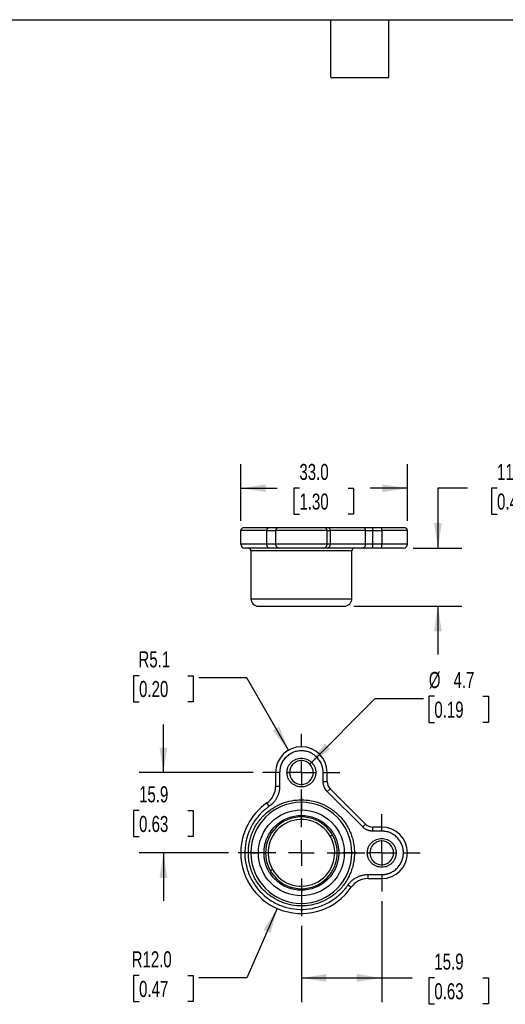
# Model space of a CAD drawing. Header units: millimetres. Extents: x 10 to 410, y 10 to 314.
# Tile 3 of 6: x 142 to 238, y 119 to 314. Entities that reach past the tile are written whole.
import ezdxf

# ---------------------------------------------------------------- set-up
doc = ezdxf.new("R2010")
doc.units = ezdxf.units.MM
doc.header["$LTSCALE"] = 1.5
doc.linetypes.add('CENTERX2', pattern=[20.32, 12.7, -2.54, 2.54, -2.54])
doc.layers.add('CENTER', color=40, linetype='CENTERX2')
doc.layers.add('DIMENSIONS', color=140, linetype='Continuous', lineweight=25)
doc.layers.add('TEXT', color=140, linetype='Continuous', lineweight=25)
doc.styles.add('SLDTEXTSTYLE0', font='TXT', dxfattribs={"width": 0.7})
doc.dimstyles.new('SLDDIMSTYLE1', dxfattribs={"dimtxt": 3.237012, "dimasz": 4.953, "dimexe": 0, "dimexo": 0.0625, "dimgap": 0.809253, "dimtad": 0, "dimtih": 1, "dimtoh": 1, "dimrnd": 1e-09, "dimzin": 12, "dimdsep": 46, "dimtxsty": 'SLDTEXTSTYLE0', "dimsah": 1, "dimcen": 0.09, "dimadec": 0, "dimazin": 3, "dimtfac": 1, "dimtmove": 0, "dimatfit": 0, "dimfxl": 0, "dimfrac": 2, "dimtolj": 1, "dimtzin": 12, "dimarcsym": 0})
doc.dimstyles.new('SLDDIMSTYLE2', dxfattribs={"dimtxt": 3.237012, "dimasz": 4.953, "dimexe": 0, "dimexo": 0.0625, "dimgap": 0.809253, "dimtad": 0, "dimtih": 1, "dimtoh": 1, "dimrnd": 1e-09, "dimzin": 12, "dimdsep": 46, "dimtxsty": 'SLDTEXTSTYLE0', "dimsah": 1, "dimcen": 0.09, "dimadec": 0, "dimazin": 3, "dimtfac": 1, "dimtofl": 0, "dimtmove": 0, "dimatfit": 3, "dimfxl": 0, "dimfrac": 2, "dimtolj": 1, "dimtzin": 12, "dimarcsym": 0})
doc.dimstyles.new('SLDDIMSTYLE3', dxfattribs={"dimtxt": 3.237012, "dimasz": 4.953, "dimexe": 0, "dimexo": 0.0625, "dimgap": 0.809253, "dimtad": 0, "dimtih": 1, "dimtoh": 1, "dimrnd": 1e-09, "dimzin": 4, "dimdsep": 46, "dimtxsty": 'SLDTEXTSTYLE0', "dimsah": 1, "dimcen": 0.09, "dimadec": 0, "dimazin": 1, "dimtfac": 1, "dimtofl": 0, "dimtmove": 0, "dimatfit": 3, "dimfxl": 0, "dimfrac": 2, "dimtolj": 1, "dimtzin": 12, "dimarcsym": 0})
doc.dimstyles.new('SLDDIMSTYLE6', dxfattribs={"dimtxt": 3.237012, "dimasz": 4.953, "dimexe": 0, "dimexo": 0.0625, "dimgap": 0.809253, "dimtad": 0, "dimtih": 1, "dimtoh": 1, "dimrnd": 1e-09, "dimzin": 12, "dimdsep": 46, "dimtxsty": 'SLDTEXTSTYLE0', "dimsah": 1, "dimcen": 0, "dimadec": 0, "dimazin": 3, "dimtfac": 1, "dimtofl": 0, "dimtmove": 0, "dimatfit": 3, "dimfxl": 0, "dimfrac": 2, "dimtolj": 1, "dimtzin": 12, "dimarcsym": 0})
doc.dimstyles.new('SLDDIMSTYLE7', dxfattribs={"dimtxt": 3.237012, "dimasz": 4.953, "dimexe": 0, "dimexo": 0.0625, "dimgap": 0.809253, "dimtad": 0, "dimtih": 1, "dimtoh": 1, "dimrnd": 1e-09, "dimzin": 12, "dimdsep": 46, "dimtxsty": 'SLDTEXTSTYLE0', "dimsah": 1, "dimcen": 0, "dimadec": 0, "dimazin": 3, "dimtfac": 1, "dimtofl": 0, "dimtmove": 0, "dimatfit": 3, "dimfxl": 0, "dimfrac": 2, "dimtolj": 1, "dimtzin": 12, "dimarcsym": 0})
doc.dimstyles.new('SLDDIMSTYLE8', dxfattribs={"dimtxt": 3.237012, "dimasz": 4.953, "dimexe": 0, "dimexo": 0.0625, "dimgap": 0.809253, "dimtad": 0, "dimtih": 1, "dimtoh": 1, "dimrnd": 1e-09, "dimzin": 4, "dimdsep": 46, "dimtxsty": 'SLDTEXTSTYLE0', "dimsah": 1, "dimcen": 0, "dimadec": 0, "dimazin": 1, "dimtfac": 1, "dimtofl": 0, "dimtmove": 0, "dimatfit": 3, "dimfxl": 0, "dimfrac": 2, "dimtolj": 1, "dimtzin": 12, "dimarcsym": 0})

# ---------------------------------------------------------------- blocks, each defined once
blk = doc.blocks.new('_D_12')
at = {"layer": 'DIMENSIONS'}
for p, q in [((165.85, 184.47), (164.77, 184.47)), ((164.77, 184.47), (164.77, 179.32)), ((175.47, 184.47), (176.56, 184.47)), ((176.56, 184.47), (176.56, 179.32)), ((187.17, 184.01), (177.65, 184.01)), ((195.43, 169.71), (187.17, 184.01)), ((164.77, 179.32), (165.85, 179.32)), ((176.56, 179.32), (175.47, 179.32))]:
    blk.add_line(p, q, dxfattribs=at)
blk.add_solid([(195.43, 169.71), (193.61, 174.38), (192.29, 173.62)], dxfattribs=at)
at = {"layer": 'DIMENSIONS', "char_height": 3.175, "attachment_point": 1, "style": 'SLDTEXTSTYLE0'}
for s, insert in [('R5.1', (165.73, 189.29)), ('0.20', (165.85, 183.42))]:
    blk.add_mtext(s, dxfattribs=dict(at, insert=insert))
blk = doc.blocks.new('_D_13')
at = {"layer": 'DIMENSIONS'}
for p, q in [((199.64, 166.96), (212.61, 179.92)), ((212.61, 179.92), (222.13, 179.92)), ((224.3, 180.38), (223.22, 180.38)), ((223.22, 180.38), (223.22, 175.23)), ((233.92, 180.38), (235.01, 180.38)), ((235.01, 180.38), (235.01, 175.23)), ((223.22, 175.23), (224.3, 175.23)), ((235.01, 175.23), (233.92, 175.23))]:
    blk.add_line(p, q, dxfattribs=at)
blk.add_solid([(199.64, 166.96), (203.68, 169.92), (202.6, 171)], dxfattribs=at)
at = {"layer": 'DIMENSIONS', "char_height": 3.175, "attachment_point": 1, "style": 'SLDTEXTSTYLE0'}
for s, insert in [('%%c', (223.21, 185.2)), ('4.7', (228.09, 185.2)), ('0.19', (224.3, 179.33))]:
    blk.add_mtext(s, dxfattribs=dict(at, insert=insert))
blk = doc.blocks.new('_D_14')
at = {"layer": 'DIMENSIONS'}
for p, q in [((170.66, 165.3), (170.66, 174.82)), ((188.43, 165.3), (165.9, 165.3)), ((165.85, 157.76), (164.77, 157.76)), ((164.77, 157.76), (164.77, 152.61)), ((175.47, 157.76), (176.56, 157.76)), ((176.56, 157.76), (176.56, 152.61)), ((164.77, 152.61), (165.85, 152.61)), ((176.56, 152.61), (175.47, 152.61)), ((183.53, 149.4), (165.9, 149.4)), ((170.66, 149.4), (170.66, 139.87))]:
    blk.add_line(p, q, dxfattribs=at)
for points in [[(170.66, 165.3), (171.43, 170.25), (169.9, 170.25)], [(170.66, 149.4), (169.9, 144.44), (171.43, 144.44)]]:
    blk.add_solid(points, dxfattribs=at)
at = {"layer": 'DIMENSIONS', "char_height": 3.175, "attachment_point": 1, "style": 'SLDTEXTSTYLE0'}
for s, insert in [('15.9', (165.85, 162.57)), ('0.63', (165.85, 156.7))]:
    blk.add_mtext(s, dxfattribs=dict(at, insert=insert))
blk = doc.blocks.new('_D_15')
at = {"layer": 'DIMENSIONS'}
for p, q in [((193.18, 138.4), (187.17, 124.63)), ((165.85, 125.09), (164.77, 125.09)), ((164.77, 125.09), (164.77, 119.94)), ((175.47, 125.09), (176.56, 125.09)), ((176.56, 125.09), (176.56, 119.94)), ((187.17, 124.63), (177.65, 124.63)), ((164.77, 119.94), (165.85, 119.94)), ((176.56, 119.94), (175.47, 119.94))]:
    blk.add_line(p, q, dxfattribs=at)
blk.add_solid([(193.18, 138.4), (190.5, 134.16), (191.9, 133.55)], dxfattribs=at)
at = {"layer": 'DIMENSIONS', "char_height": 3.175, "attachment_point": 1, "style": 'SLDTEXTSTYLE0'}
for s, insert in [('R12.0', (164.38, 129.91)), ('0.47', (165.85, 124.04))]:
    blk.add_mtext(s, dxfattribs=dict(at, insert=insert))
blk = doc.blocks.new('_D_16')
at = {"layer": 'DIMENSIONS'}
for p, q in [((213.88, 139.85), (213.88, 119.87)), ((197.98, 134.95), (197.98, 119.87)), ((197.98, 124.63), (213.88, 124.63)), ((213.88, 124.63), (219.92, 124.63)), ((224.3, 124.63), (223.22, 124.63)), ((223.22, 124.63), (223.22, 119.49)), ((233.92, 124.63), (235.01, 124.63)), ((235.01, 124.63), (235.01, 119.49)), ((223.22, 119.49), (224.3, 119.49)), ((235.01, 119.49), (233.92, 119.49))]:
    blk.add_line(p, q, dxfattribs=at)
for points in [[(197.98, 124.63), (202.93, 123.87), (202.93, 125.4)], [(213.88, 124.63), (208.93, 125.4), (208.93, 123.87)]]:
    blk.add_solid(points, dxfattribs=at)
at = {"layer": 'DIMENSIONS', "char_height": 3.175, "attachment_point": 1, "style": 'SLDTEXTSTYLE0'}
for s, insert in [('15.9', (224.3, 129.45)), ('0.63', (224.3, 123.58))]:
    blk.add_mtext(s, dxfattribs=dict(at, insert=insert))
blk = doc.blocks.new('SW_CENTERMARKSYMBOL_1')
at = {"layer": 'CENTER', "color": 0}
for p, q in [((0, 5.08), (0, 7.64)), ((0, 0), (0, 2.54)), ((-5.08, 0), (-7.64, 0)), ((0, 0), (-2.54, 0)), ((0, 0), (0, -2.54)), ((0, 0), (2.54, 0)), ((5.08, 0), (7.64, 0)), ((0, -5.08), (0, -7.64))]:
    blk.add_line(p, q, dxfattribs=at)
blk = doc.blocks.new('SW_CENTERMARKSYMBOL_2')
at = {"layer": 'CENTER', "color": 0}
for p, q in [((0, 5.08), (0, 7.64)), ((0, 0), (0, 2.54)), ((-5.08, 0), (-7.64, 0)), ((0, 0), (-2.54, 0)), ((0, 0), (0, -2.54)), ((0, 0), (2.54, 0)), ((5.08, 0), (7.64, 0)), ((0, -5.08), (0, -7.64))]:
    blk.add_line(p, q, dxfattribs=at)
blk = doc.blocks.new('SW_CENTERMARKSYMBOL_3')
at = {"layer": 'CENTER', "color": 0}
for p, q in [((0, 5.08), (0, 12.54)), ((0, 0), (0, 2.54)), ((-5.08, 0), (-12.54, 0)), ((0, 0), (-2.54, 0)), ((0, 0), (0, -2.54)), ((0, 0), (2.54, 0)), ((5.08, 0), (12.54, 0)), ((0, -5.08), (0, -12.54))]:
    blk.add_line(p, q, dxfattribs=at)
blk = doc.blocks.new('_D_17')
at = {"layer": 'DIMENSIONS'}
for p, q in [((185.98, 215.12), (185.98, 226.33)), ((218.98, 215.12), (218.98, 226.33)), ((185.98, 221.57), (193.2, 221.57)), ((197.59, 221.57), (196.5, 221.57)), ((196.5, 221.57), (196.5, 216.42)), ((207.21, 221.57), (208.29, 221.57)), ((208.29, 221.57), (208.29, 216.42)), ((218.98, 221.57), (211.59, 221.57)), ((196.5, 216.42), (197.59, 216.42)), ((208.29, 216.42), (207.21, 216.42))]:
    blk.add_line(p, q, dxfattribs=at)
for points in [[(185.98, 221.57), (190.93, 220.81), (190.93, 222.33)], [(218.98, 221.57), (214.03, 222.33), (214.03, 220.81)]]:
    blk.add_solid(points, dxfattribs=at)
at = {"layer": 'DIMENSIONS', "char_height": 3.175, "attachment_point": 1, "style": 'SLDTEXTSTYLE0'}
for s, insert in [('33.0', (197.59, 226.39)), ('1.30', (197.59, 220.52))]:
    blk.add_mtext(s, dxfattribs=dict(at, insert=insert))
blk = doc.blocks.new('_D_18')
at = {"layer": 'DIMENSIONS'}
for p, q in [((230.88, 221.57), (225.01, 221.57)), ((225.01, 221.57), (225.01, 209.71)), ((236.71, 221.57), (235.63, 221.57)), ((235.63, 221.57), (235.63, 216.42)), ((246.33, 221.57), (247.42, 221.57)), ((247.42, 221.57), (247.42, 216.42)), ((235.63, 216.42), (236.71, 216.42)), ((247.42, 216.42), (246.33, 216.42)), ((220.08, 209.71), (229.77, 209.71)), ((208.38, 198.21), (229.77, 198.21)), ((225.01, 198.21), (225.01, 188.69))]:
    blk.add_line(p, q, dxfattribs=at)
for points in [[(225.01, 209.71), (225.77, 214.66), (224.24, 214.66)], [(225.01, 198.21), (224.24, 193.26), (225.77, 193.26)]]:
    blk.add_solid(points, dxfattribs=at)
at = {"layer": 'DIMENSIONS', "char_height": 3.175, "attachment_point": 1, "style": 'SLDTEXTSTYLE0'}
for s, insert in [('11.5', (236.71, 226.39)), ('0.45', (236.71, 220.52))]:
    blk.add_mtext(s, dxfattribs=dict(at, insert=insert))

msp = doc.modelspace()

# ---------------------------------------------------------------- linework, layer by layer
for p, q in [((191.154, 213.211), (185.979, 213.211)), ((185.979, 210.511), (185.979, 213.211)), ((191.154, 213.211), (192.879, 213.211)), ((191.154, 210.511), (191.154, 213.211)), ((203.079, 213.211), (192.879, 213.211)), ((192.879, 213.211), (192.879, 210.511)), ((203.079, 210.511), (203.079, 213.211)), ((203.079, 213.211), (203.665, 213.211)), ((210.324, 213.711), (203.311, 213.711)), ((203.665, 213.211), (203.665, 210.511)), ((210.678, 213.211), (203.665, 213.211)), ((210.678, 210.511), (210.678, 213.211)), ((210.678, 213.211), (212.092, 213.211)), ((212.092, 213.211), (212.092, 213.711)), ((213.879, 213.711), (212.092, 213.711)), ((212.092, 210.511), (212.092, 213.211)), ((212.092, 213.211), (213.879, 213.211)), ((213.879, 213.211), (213.879, 213.711)), ((218.979, 213.211), (213.879, 213.211)), ((213.879, 213.211), (213.879, 210.511)), ((218.979, 210.511), (218.979, 213.211)), ((191.154, 210.511), (185.979, 210.511)), ((192.879, 210.511), (191.154, 210.511)), ((203.079, 210.511), (192.879, 210.511)), ((203.665, 210.511), (203.079, 210.511)), ((210.678, 210.511), (203.665, 210.511)), ((212.092, 210.511), (210.678, 210.511)), ((212.092, 209.711), (212.092, 210.511)), ((213.879, 210.511), (212.092, 210.511)), ((218.979, 210.511), (213.879, 210.511)), ((213.879, 209.711), (213.879, 210.511)), ((207.979, 209.211), (187.979, 209.211)), ((187.979, 209.211), (187.979, 199.711)), ((210.112, 209.711), (203.099, 209.711)), ((207.979, 199.711), (207.979, 209.211)), ((213.879, 209.711), (212.092, 209.711)), ((187.979, 199.711), (207.979, 199.711)), ((192.879, 165.297), (192.879, 162.557)), ((193.679, 165.297), (192.879, 165.297)), ((193.679, 165.297), (193.679, 162.557)), ((195.129, 165.297), (195.629, 165.297)), ((200.329, 165.297), (200.829, 165.297)), ((202.279, 163.51), (202.279, 165.297)), ((202.279, 165.297), (203.079, 165.297)), ((203.079, 163.51), (203.079, 165.297)), ((193.679, 162.557), (192.879, 162.557)), ((202.279, 163.51), (203.079, 163.51)), ((203.099, 161.53), (203.665, 162.096)), ((210.678, 155.082), (203.665, 162.096)), ((210.112, 154.517), (203.099, 161.53)), ((191.609, 158.609), (191.154, 159.267)), ((210.112, 154.517), (210.678, 155.082)), ((212.092, 153.697), (212.092, 154.497)), ((213.879, 154.497), (212.092, 154.497)), ((213.879, 153.697), (213.879, 154.497)), ((204.121, 152.958), (203.688, 152.708)), ((213.879, 153.697), (212.092, 153.697)), ((187.979, 149.397), (187.479, 149.397)), ((187.979, 149.397), (189.479, 149.397)), ((190.579, 149.397), (190.879, 149.397)), ((205.079, 149.397), (205.379, 149.397)), ((206.479, 149.397), (207.979, 149.397)), ((208.479, 149.397), (207.979, 149.397)), ((211.029, 149.397), (211.529, 149.397)), ((216.229, 149.397), (216.729, 149.397)), ((218.179, 149.397), (218.979, 149.397)), ((192.269, 146.085), (191.837, 145.835)), ((211.139, 145.097), (213.879, 145.097)), ((211.139, 145.097), (211.139, 144.297)), ((211.139, 144.297), (213.879, 144.297)), ((213.879, 145.097), (213.879, 144.297)), ((207.849, 142.572), (207.191, 143.027))]:
    msp.add_line(p, q)
at = {"flags": 128}
for points in [[(191.154, 213.211), (191.159, 213.309), (191.175, 213.403), (191.202, 213.489), (191.237, 213.565), (191.28, 213.627), (191.329, 213.673), (191.383, 213.702), (191.438, 213.711)], [(191.609, 209.711), (191.52, 209.727), (191.435, 209.772), (191.356, 209.846), (191.287, 209.945), (191.23, 210.067), (191.188, 210.205), (191.163, 210.355), (191.154, 210.511)]]:
    msp.add_lwpolyline(points, dxfattribs=at)
for centre, radius, start, end in [((186.479, 213.211), 0.5, 90, 180), ((193.379, 213.211), 0.5, 90, 180), ((202.579, 213.211), 0.5, 0, 90), ((203.223, 213.274), 0.446, 351.95053, 78.57825), ((210.236, 213.274), 0.446, 351.95053, 78.57825), ((218.479, 213.211), 0.5, 0, 90), ((186.779, 210.511), 0.8, 180, 270), ((193.679, 210.511), 0.8, 180, 270), ((202.279, 210.511), 0.8, 270, 0), ((202.957, 210.411), 0.714, 281.42175, 8.04947), ((209.971, 210.411), 0.714, 281.42175, 8.04947), ((218.179, 210.511), 0.8, 270, 0), ((187.479, 209.211), 0.5, 0, 90), ((208.479, 209.211), 0.5, 90, 180), ((189.479, 199.711), 1.5, 180, 270), ((206.479, 199.711), 1.5, 270, 0), ((197.979, 165.297), 5.1, 0, 180), ((197.979, 165.297), 2.35, 0, 180), ((197.979, 165.297), 2.35, 180, 0), ((188.879, 162.557), 4, 304.66311, 0), ((205.079, 163.51), 2, 180, 225), ((197.979, 149.397), 12, 124.66311, 180), ((197.979, 149.397), 10, 0, 180), ((197.979, 149.397), 7.1, 0, 180), ((212.092, 156.497), 2, 225, 270), ((213.879, 149.397), 5.1, 0, 90), ((213.879, 149.397), 2.35, 0, 180), ((197.979, 149.397), 12, 180, 325.33689), ((197.979, 149.397), 10, 180, 0), ((197.979, 149.397), 7.1, 180, 0), ((213.879, 149.397), 2.35, 180, 0), ((213.879, 149.397), 5.1, 270, 0), ((211.139, 140.297), 4, 90, 145.33689)]:
    msp.add_arc(centre, radius, start, end)
for points, knots in [([(191.438, 213.711), (191.218, 213.711), (190.778, 213.711), (190.162, 213.711), (189.575, 213.711), (189.025, 213.711), (188.516, 213.711), (188.057, 213.711), (187.649, 213.711), (187.298, 213.711), (187.007, 213.711), (186.778, 213.711), (186.611, 213.711), (186.513, 213.711), (186.472, 213.711), (186.481, 213.711), (186.483, 213.711)], [0, 0, 0, 0, 0.0733926, 0.1466111, 0.2200248, 0.2964492, 0.3726862, 0.4491535, 0.526866, 0.6043808, 0.6821371, 0.7592002, 0.8360708, 0.9131772, 0.9877471, 1, 1, 1, 1]), ([(202.579, 213.711), (202.579, 213.711), (200.518, 213.711), (195.44, 213.711), (193.379, 213.711), (193.379, 213.711)], [0, 0, 0, 0, 0.5, 0.5, 1, 1, 1, 1]), ([(191.609, 209.711), (191.394, 209.711), (190.965, 209.711), (190.366, 209.711), (189.795, 209.711), (189.259, 209.711), (188.763, 209.711), (188.316, 209.711), (187.919, 209.711), (187.576, 209.711), (187.293, 209.711), (187.07, 209.711), (186.907, 209.711), (186.813, 209.711), (186.772, 209.711), (186.781, 209.711), (186.783, 209.711)], [0, 0, 0, 0, 0.07339233, 0.14661077, 0.22002484, 0.2964486, 0.37268559, 0.44915346, 0.52686543, 0.60438024, 0.68213707, 0.75919957, 0.83607019, 0.91317718, 0.98774651, 1, 1, 1, 1]), ([(193.679, 209.711), (193.678, 209.711), (193.676, 209.711), (193.659, 209.711), (193.632, 209.711), (193.594, 209.711), (193.52, 209.711), (193.382, 209.711), (193.141, 209.711), (192.836, 209.711), (192.514, 209.711), (192.201, 209.711), (191.917, 209.711), (191.712, 209.711), (191.609, 209.711)], [0, 0, 0, 0, 0.04937, 0.098581, 0.1477447, 0.1969733, 0.2463786, 0.3731437, 0.5000202, 0.6267853, 0.7536618, 0.8358367, 0.9177761, 1, 1, 1, 1]), ([(202.279, 209.711), (202.278, 209.711), (202.276, 209.711), (202.261, 209.711), (202.238, 209.711), (202.205, 209.711), (202.162, 209.711), (202.11, 209.711), (202.049, 209.711), (201.952, 209.711), (201.803, 209.711), (201.582, 209.711), (201.322, 209.711), (200.926, 209.711), (200.353, 209.711), (199.59, 209.711), (198.79, 209.711), (197.979, 209.711), (197.168, 209.711), (196.368, 209.711), (195.604, 209.711), (195.032, 209.711), (194.635, 209.711), (194.375, 209.711), (194.154, 209.711), (193.978, 209.711), (193.843, 209.711), (193.748, 209.711), (193.689, 209.711), (193.682, 209.711), (193.679, 209.711)], [0, 0, 0, 0, 0.0151261, 0.0301527, 0.045113, 0.0600407, 0.0749695, 0.0899335, 0.1049661, 0.1201006, 0.1522578, 0.184454, 0.2172954, 0.2501767, 0.3158115, 0.3800824, 0.4400296, 0.5000162, 0.5599635, 0.6199501, 0.684221, 0.7498558, 0.7826972, 0.8155785, 0.8477356, 0.8799319, 0.9100767, 0.9399563, 0.9698407, 1, 1, 1, 1]), ([(203.099, 209.711), (203.062, 209.711), (202.989, 209.711), (202.888, 209.711), (202.793, 209.711), (202.707, 209.711), (202.627, 209.711), (202.555, 209.711), (202.475, 209.711), (202.394, 209.711), (202.328, 209.711), (202.286, 209.711), (202.281, 209.711), (202.279, 209.711)], [0, 0, 0, 0, 0.071976, 0.143395, 0.2144817, 0.285464, 0.3565707, 0.4280295, 0.5000646, 0.6256143, 0.7499716, 0.8743596, 1, 1, 1, 1]), ([(212.092, 209.711), (212.039, 209.711), (211.934, 209.711), (211.777, 209.711), (211.622, 209.711), (211.469, 209.711), (211.317, 209.711), (211.168, 209.711), (210.983, 209.711), (210.769, 209.711), (210.534, 209.711), (210.312, 209.711), (210.179, 209.711), (210.112, 209.711)], [0, 0, 0, 0, 0.071976, 0.14339501, 0.21448173, 0.28546402, 0.35657071, 0.42802948, 0.50006464, 0.62561428, 0.74997163, 0.87435956, 1, 1, 1, 1]), ([(218.179, 209.711), (218.178, 209.711), (218.176, 209.711), (218.161, 209.711), (218.138, 209.711), (218.105, 209.711), (218.062, 209.711), (218.01, 209.711), (217.949, 209.711), (217.852, 209.711), (217.703, 209.711), (217.482, 209.711), (217.222, 209.711), (216.925, 209.711), (216.595, 209.711), (216.239, 209.711), (215.86, 209.711), (215.473, 209.711), (215.08, 209.711), (214.686, 209.711), (214.285, 209.711), (214.015, 209.711), (213.879, 209.711)], [0, 0, 0, 0, 0.0302328, 0.0602667, 0.0901681, 0.1200043, 0.1498428, 0.1797515, 0.2097975, 0.2400471, 0.3043203, 0.3686713, 0.4343121, 0.5000324, 0.5656732, 0.6313935, 0.6956666, 0.7600177, 0.8202688, 0.8799896, 0.93972, 1, 1, 1, 1]), ([(189.479, 198.211), (189.479, 198.211), (190.374, 198.211), (193.562, 198.211), (195.724, 198.211), (200.233, 198.211), (202.395, 198.211), (205.583, 198.211), (206.479, 198.211), (206.479, 198.211)], [0, 0, 0, 0, 0.25, 0.25, 0.5, 0.5, 0.75, 0.75, 1, 1, 1, 1]), ([(202.279, 165.297), (202.278, 165.365), (202.276, 165.5), (202.261, 165.703), (202.238, 165.904), (202.205, 166.102), (202.162, 166.3), (202.11, 166.495), (202.049, 166.689), (201.952, 166.952), (201.803, 167.278), (201.582, 167.656), (201.322, 168.013), (200.926, 168.452), (200.353, 168.918), (199.59, 169.313), (198.79, 169.547), (197.979, 169.621), (197.168, 169.547), (196.368, 169.313), (195.604, 168.918), (195.032, 168.452), (194.635, 168.013), (194.375, 167.656), (194.154, 167.278), (193.978, 166.89), (193.843, 166.497), (193.748, 166.104), (193.689, 165.702), (193.682, 165.432), (193.679, 165.297)], [0, 0, 0, 0, 0.0151261, 0.0301527, 0.045113, 0.0600407, 0.0749695, 0.0899335, 0.1049661, 0.1201006, 0.1522578, 0.184454, 0.2172954, 0.2501767, 0.3158115, 0.3800824, 0.4400296, 0.5000162, 0.5599635, 0.6199501, 0.684221, 0.7498558, 0.7826972, 0.8155785, 0.8477356, 0.8799319, 0.9100767, 0.9399563, 0.9698407, 1, 1, 1, 1]), ([(195.129, 165.297), (195.13, 165.348), (195.131, 165.451), (195.144, 165.604), (195.164, 165.755), (195.193, 165.906), (195.23, 166.054), (195.275, 166.201), (195.376, 166.48), (195.579, 166.873), (195.95, 167.325), (196.402, 167.696), (196.909, 167.957), (197.441, 168.114), (197.979, 168.163), (198.516, 168.114), (199.048, 167.958), (199.555, 167.696), (200.008, 167.326), (200.378, 166.873), (200.599, 166.445), (200.72, 166.093), (200.783, 165.832), (200.822, 165.566), (200.826, 165.386), (200.829, 165.297)], [0, 0, 0, 0, 0.0172801, 0.0344372, 0.051521, 0.0685819, 0.0856705, 0.1028371, 0.1201314, 0.1850801, 0.2500887, 0.3150374, 0.3800461, 0.4400005, 0.5000143, 0.5599688, 0.6199825, 0.6849312, 0.7499399, 0.8148886, 0.8798972, 0.9100472, 0.939934, 0.9698282, 1, 1, 1, 1]), ([(200.829, 165.297), (200.828, 165.245), (200.826, 165.142), (200.814, 164.989), (200.793, 164.838), (200.765, 164.687), (200.728, 164.539), (200.683, 164.392), (200.581, 164.114), (200.379, 163.72), (200.008, 163.268), (199.555, 162.897), (199.048, 162.636), (198.516, 162.48), (197.979, 162.43), (197.442, 162.479), (196.909, 162.635), (196.403, 162.897), (195.95, 163.268), (195.579, 163.72), (195.359, 164.148), (195.237, 164.5), (195.175, 164.762), (195.136, 165.027), (195.131, 165.207), (195.129, 165.297)], [0, 0, 0, 0, 0.0172801, 0.0344372, 0.051521, 0.0685819, 0.0856705, 0.1028371, 0.1201314, 0.1850801, 0.2500887, 0.3150374, 0.3800461, 0.4400005, 0.5000143, 0.5599688, 0.6199825, 0.6849312, 0.7499399, 0.8148886, 0.8798972, 0.9100472, 0.939934, 0.9698282, 1, 1, 1, 1]), ([(193.679, 162.557), (193.678, 162.48), (193.676, 162.328), (193.659, 162.1), (193.632, 161.874), (193.594, 161.649), (193.52, 161.308), (193.382, 160.86), (193.141, 160.322), (192.836, 159.818), (192.514, 159.409), (192.201, 159.086), (191.917, 158.832), (191.712, 158.683), (191.609, 158.609)], [0, 0, 0, 0, 0.04937, 0.098581, 0.1477447, 0.1969733, 0.2463786, 0.3731437, 0.5000202, 0.6267853, 0.7536618, 0.8358367, 0.9177761, 1, 1, 1, 1]), ([(203.099, 161.53), (203.062, 161.568), (202.989, 161.643), (202.888, 161.764), (202.793, 161.889), (202.707, 162.019), (202.627, 162.153), (202.555, 162.293), (202.475, 162.473), (202.394, 162.696), (202.328, 162.962), (202.286, 163.234), (202.281, 163.418), (202.279, 163.51)], [0, 0, 0, 0, 0.071976, 0.143395, 0.2144817, 0.285464, 0.3565707, 0.4280295, 0.5000646, 0.6256143, 0.7499716, 0.8743596, 1, 1, 1, 1]), ([(187.479, 149.397), (187.48, 149.503), (187.482, 149.717), (187.497, 150.037), (187.521, 150.356), (187.555, 150.674), (187.599, 150.991), (187.691, 151.536), (187.872, 152.303), (188.205, 153.281), (188.64, 154.235), (189.361, 155.47), (190.501, 156.874), (192.18, 158.238), (194.062, 159.213), (196.019, 159.776), (197.979, 159.955), (199.938, 159.776), (201.895, 159.213), (203.777, 158.238), (205.456, 156.874), (206.597, 155.47), (207.318, 154.235), (207.752, 153.281), (208.086, 152.303), (208.291, 151.433), (208.407, 150.675), (208.468, 150.037), (208.475, 149.61), (208.479, 149.397)], [0, 0, 0, 0, 0.0097313, 0.0194453, 0.0291511, 0.0388579, 0.0485746, 0.0583103, 0.0891984, 0.1201024, 0.1522781, 0.1844699, 0.2501191, 0.3157683, 0.3800532, 0.4417723, 0.5000033, 0.5582344, 0.6199535, 0.6842384, 0.7498876, 0.8155368, 0.8477126, 0.8799043, 0.9107924, 0.9416964, 0.9611394, 0.9805498, 1, 1, 1, 1]), ([(191.609, 158.609), (191.516, 158.543), (191.33, 158.413), (191.06, 158.206), (190.796, 157.993), (190.539, 157.771), (190.288, 157.541), (190.045, 157.304), (189.6, 156.844), (188.995, 156.123), (188.303, 155.084), (187.728, 153.968), (187.134, 152.403), (186.73, 150.369), (186.789, 147.932), (187.358, 145.579), (188.428, 143.371), (189.992, 141.41), (191.954, 139.846), (194.162, 138.775), (196.514, 138.207), (198.951, 138.148), (200.985, 138.551), (202.55, 139.146), (203.666, 139.721), (204.705, 140.412), (205.491, 141.072), (206.067, 141.642), (206.467, 142.082), (206.845, 142.542), (207.075, 142.865), (207.191, 143.027)], [0, 0, 0, 0, 0.0086976, 0.0173756, 0.0260422, 0.0347053, 0.0433729, 0.0520532, 0.0607541, 0.0923667, 0.1239931, 0.1561373, 0.1882955, 0.251962, 0.3135797, 0.3735259, 0.4359811, 0.5000024, 0.5640236, 0.6264788, 0.686425, 0.7480427, 0.8117092, 0.8438534, 0.8760116, 0.9076243, 0.9392507, 0.954457, 0.969622, 0.9847886, 1, 1, 1, 1]), ([(189.479, 149.397), (189.479, 151.651), (190.374, 153.813), (193.562, 157.001), (195.724, 157.897), (200.233, 157.897), (202.395, 157.001), (205.583, 153.813), (206.479, 151.651), (206.479, 149.397)], [0, 0, 0, 0, 0.25, 0.25, 0.5, 0.5, 0.75, 0.75, 1, 1, 1, 1]), ([(190.579, 149.397), (190.58, 149.487), (190.582, 149.667), (190.597, 149.938), (190.622, 150.207), (190.656, 150.476), (190.725, 150.89), (190.856, 151.445), (191.091, 152.134), (191.397, 152.806), (191.905, 153.677), (192.709, 154.667), (193.892, 155.628), (195.219, 156.315), (196.598, 156.711), (197.979, 156.838), (199.36, 156.711), (200.739, 156.315), (202.065, 155.628), (203.249, 154.667), (204.052, 153.677), (204.561, 152.807), (204.867, 152.134), (205.102, 151.445), (205.246, 150.832), (205.328, 150.298), (205.371, 149.848), (205.376, 149.547), (205.379, 149.397)], [0, 0, 0, 0, 0.0116739, 0.0233261, 0.0349723, 0.0466282, 0.0583094, 0.0891941, 0.1201015, 0.1522739, 0.1844691, 0.2501183, 0.3157676, 0.3800526, 0.4417717, 0.5000028, 0.5582339, 0.6199531, 0.6842381, 0.7498874, 0.8155366, 0.8477091, 0.8799042, 0.9107889, 0.9416963, 0.9611379, 0.9805483, 1, 1, 1, 1]), ([(203.688, 152.708), (202.81, 154.222), (201.366, 155.325), (197.983, 156.225), (196.182, 155.984), (193.154, 154.228), (192.05, 152.784), (191.151, 149.401), (191.391, 147.6), (192.269, 146.085)], [0, 0, 0, 0, 0.25, 0.25, 0.5, 0.5, 0.75, 0.75, 1, 1, 1, 1]), ([(212.092, 153.697), (212.039, 153.697), (211.934, 153.699), (211.777, 153.713), (211.622, 153.734), (211.469, 153.765), (211.317, 153.804), (211.168, 153.852), (210.983, 153.922), (210.769, 154.023), (210.534, 154.164), (210.312, 154.327), (210.179, 154.453), (210.112, 154.517)], [0, 0, 0, 0, 0.071976, 0.14339501, 0.21448173, 0.28546402, 0.35657071, 0.42802948, 0.50006464, 0.62561428, 0.74997163, 0.87435956, 1, 1, 1, 1]), ([(192.269, 146.085), (193.148, 144.571), (194.591, 143.468), (197.975, 142.568), (199.776, 142.809), (202.804, 144.565), (203.907, 146.009), (204.807, 149.392), (204.566, 151.193), (203.688, 152.708)], [0, 0, 0, 0, 0.25, 0.25, 0.5, 0.5, 0.75, 0.75, 1, 1, 1, 1]), ([(211.029, 149.397), (211.03, 149.448), (211.031, 149.551), (211.044, 149.704), (211.064, 149.855), (211.093, 150.006), (211.13, 150.154), (211.175, 150.301), (211.276, 150.58), (211.479, 150.973), (211.85, 151.425), (212.302, 151.796), (212.809, 152.057), (213.341, 152.214), (213.879, 152.263), (214.416, 152.214), (214.948, 152.058), (215.455, 151.796), (215.908, 151.426), (216.278, 150.973), (216.499, 150.545), (216.62, 150.193), (216.683, 149.932), (216.722, 149.666), (216.726, 149.486), (216.729, 149.397)], [0, 0, 0, 0, 0.0172801, 0.0344372, 0.051521, 0.0685819, 0.0856705, 0.1028371, 0.1201314, 0.1850801, 0.2500887, 0.3150374, 0.3800461, 0.4400005, 0.5000143, 0.5599688, 0.6199825, 0.6849312, 0.7499399, 0.8148886, 0.8798972, 0.9100472, 0.939934, 0.9698282, 1, 1, 1, 1]), ([(218.179, 149.397), (218.178, 149.465), (218.176, 149.6), (218.161, 149.803), (218.138, 150.004), (218.105, 150.202), (218.062, 150.4), (218.01, 150.595), (217.949, 150.789), (217.852, 151.052), (217.703, 151.378), (217.482, 151.756), (217.222, 152.113), (216.925, 152.442), (216.595, 152.74), (216.239, 153), (215.86, 153.221), (215.473, 153.397), (215.08, 153.533), (214.686, 153.627), (214.285, 153.686), (214.015, 153.693), (213.879, 153.697)], [0, 0, 0, 0, 0.0302328, 0.0602667, 0.0901681, 0.1200043, 0.1498428, 0.1797515, 0.2097975, 0.2400471, 0.3043203, 0.3686713, 0.4343121, 0.5000324, 0.5656732, 0.6313935, 0.6956666, 0.7600177, 0.8202688, 0.8799896, 0.93972, 1, 1, 1, 1]), ([(208.479, 149.397), (208.478, 149.29), (208.476, 149.076), (208.461, 148.756), (208.437, 148.437), (208.402, 148.119), (208.359, 147.802), (208.266, 147.257), (208.086, 146.491), (207.752, 145.512), (207.318, 144.558), (206.597, 143.324), (205.456, 141.919), (203.777, 140.555), (201.895, 139.58), (199.938, 139.018), (197.979, 138.838), (196.019, 139.018), (194.062, 139.58), (192.18, 140.555), (190.501, 141.919), (189.361, 143.323), (188.64, 144.558), (188.205, 145.512), (187.872, 146.49), (187.667, 147.36), (187.551, 148.118), (187.49, 148.756), (187.483, 149.183), (187.479, 149.397)], [0, 0, 0, 0, 0.0097313, 0.0194453, 0.0291511, 0.0388579, 0.0485746, 0.0583103, 0.0891984, 0.1201024, 0.1522781, 0.1844699, 0.2501191, 0.3157683, 0.3800532, 0.4417723, 0.5000033, 0.5582344, 0.6199535, 0.6842384, 0.7498876, 0.8155368, 0.8477126, 0.8799043, 0.9107924, 0.9416964, 0.9611394, 0.9805498, 1, 1, 1, 1]), ([(206.479, 149.397), (206.479, 147.142), (205.583, 144.98), (202.395, 141.792), (200.233, 140.897), (195.724, 140.897), (193.562, 141.792), (190.374, 144.98), (189.479, 147.142), (189.479, 149.397)], [0, 0, 0, 0, 0.25, 0.25, 0.5, 0.5, 0.75, 0.75, 1, 1, 1, 1]), ([(205.379, 149.397), (205.378, 149.306), (205.376, 149.126), (205.361, 148.855), (205.336, 148.586), (205.301, 148.317), (205.232, 147.903), (205.102, 147.348), (204.867, 146.659), (204.561, 145.987), (204.052, 145.117), (203.249, 144.126), (202.065, 143.165), (200.739, 142.478), (199.36, 142.082), (197.979, 141.955), (196.598, 142.082), (195.219, 142.478), (193.892, 143.165), (192.709, 144.126), (191.905, 145.116), (191.397, 145.987), (191.091, 146.659), (190.856, 147.348), (190.711, 147.961), (190.629, 148.495), (190.587, 148.945), (190.581, 149.246), (190.579, 149.397)], [0, 0, 0, 0, 0.0116739, 0.0233261, 0.0349723, 0.0466282, 0.0583094, 0.0891941, 0.1201015, 0.1522739, 0.1844691, 0.2501183, 0.3157676, 0.3800526, 0.4417717, 0.5000028, 0.5582339, 0.6199531, 0.6842381, 0.7498874, 0.8155366, 0.8477091, 0.8799042, 0.9107889, 0.9416963, 0.9611379, 0.9805483, 1, 1, 1, 1]), ([(216.729, 149.397), (216.728, 149.345), (216.726, 149.242), (216.714, 149.089), (216.693, 148.938), (216.665, 148.787), (216.628, 148.639), (216.583, 148.492), (216.481, 148.214), (216.279, 147.82), (215.908, 147.368), (215.455, 146.997), (214.948, 146.736), (214.416, 146.58), (213.879, 146.53), (213.342, 146.579), (212.809, 146.735), (212.303, 146.997), (211.85, 147.368), (211.479, 147.82), (211.259, 148.248), (211.137, 148.6), (211.075, 148.862), (211.036, 149.127), (211.031, 149.307), (211.029, 149.397)], [0, 0, 0, 0, 0.0172801, 0.0344372, 0.051521, 0.0685819, 0.0856705, 0.1028371, 0.1201314, 0.1850801, 0.2500887, 0.3150374, 0.3800461, 0.4400005, 0.5000143, 0.5599688, 0.6199825, 0.6849312, 0.7499399, 0.8148886, 0.8798972, 0.9100472, 0.939934, 0.9698282, 1, 1, 1, 1]), ([(213.879, 145.097), (213.947, 145.097), (214.082, 145.099), (214.285, 145.114), (214.486, 145.137), (214.685, 145.17), (214.882, 145.213), (215.077, 145.265), (215.271, 145.326), (215.534, 145.423), (215.86, 145.572), (216.238, 145.793), (216.595, 146.053), (216.925, 146.35), (217.222, 146.68), (217.482, 147.037), (217.703, 147.415), (217.88, 147.803), (218.015, 148.196), (218.109, 148.589), (218.168, 148.991), (218.175, 149.261), (218.179, 149.397)], [0, 0, 0, 0, 0.03023281, 0.06026674, 0.09016814, 0.12000428, 0.14984285, 0.17975153, 0.20979753, 0.24004715, 0.30432026, 0.36867135, 0.43431207, 0.50003244, 0.56567317, 0.63139353, 0.69566665, 0.76001775, 0.82026883, 0.87998957, 0.93972003, 1, 1, 1, 1]), ([(207.191, 143.027), (207.235, 143.089), (207.323, 143.213), (207.467, 143.39), (207.618, 143.561), (207.777, 143.725), (208.031, 143.963), (208.4, 144.253), (208.904, 144.558), (209.442, 144.8), (209.939, 144.953), (210.38, 145.041), (210.758, 145.088), (211.012, 145.094), (211.139, 145.097)], [0, 0, 0, 0, 0.04937, 0.098581, 0.1477447, 0.1969733, 0.2463786, 0.3731437, 0.5000202, 0.6267853, 0.7536618, 0.8358367, 0.9177761, 1, 1, 1, 1])]:
    msp.add_open_spline(points, degree=3, knots=knots)
for points in [[(193.379, 213.711), (193.379, 213.711), (192.653, 213.711), (191.438, 213.711)], [(203.311, 213.711), (202.842, 213.711), (202.579, 213.711), (202.579, 213.711)], [(212.092, 213.711), (211.429, 213.711), (210.793, 213.711), (210.324, 213.711)], [(218.479, 213.711), (218.479, 213.711), (216.418, 213.711), (213.879, 213.711)]]:
    msp.add_open_spline(points, degree=3)
at = {"layer": 'TEXT'}
for p, q in [((9.525, 314.325), (409.575, 314.325)), ((203.835, 302.895), (203.835, 314.325)), ((215.265, 302.895), (215.265, 314.325)), ((203.835, 302.895), (215.265, 302.895))]:
    msp.add_line(p, q, dxfattribs=at)

# ---------------------------------------------------------------- block references
at = {"layer": 'CENTER'}
for name, p in [('SW_CENTERMARKSYMBOL_1', (197.979, 165.297)), ('SW_CENTERMARKSYMBOL_3', (197.979, 149.397)), ('SW_CENTERMARKSYMBOL_2', (213.879, 149.397))]:
    msp.add_blockref(name, p, dxfattribs=at)

# ---------------------------------------------------------------- dimensions: what is measured, and where the dimension line sits
at = {"layer": 'DIMENSIONS'}
for base, p1, p2, angle, dimstyle, picture, middle in [((218.979, 221.569), (185.979, 213.211), (218.979, 213.211), 0, 'SLDDIMSTYLE3', '_D_17', (202.396, 221.569)), ((225.006, 209.711), (206.479, 198.211), (218.179, 209.711), 90, 'SLDDIMSTYLE1', '_D_18', (225.006, 221.569)), ((170.664, 149.397), (190.339, 165.297), (185.439, 149.397), 90, 'SLDDIMSTYLE1', '_D_14', (170.664, 157.757))]:
    dim = msp.add_linear_dim(base=base, p1=p1, p2=p2, angle=angle, dimstyle=dimstyle, dxfattribs=at)
    dim.commit()
    dim.dimension.update_dxf_attribs({"geometry": picture, "text_midpoint": middle, "dimtype": 160})
for center, mpoint, dimstyle, picture, middle in [((197.979, 165.297), (195.429, 169.713), 'SLDDIMSTYLE6', '_D_12', (170.664, 184.013)), ((197.979, 149.397), (193.179, 138.398), 'SLDDIMSTYLE8', '_D_15', (170.664, 124.633))]:
    dim = msp.add_radius_dim(center=center, mpoint=mpoint, dimstyle=dimstyle, dxfattribs=at)
    dim.commit()
    dim.dimension.update_dxf_attribs({"geometry": picture, "text_midpoint": middle, "dimtype": 164})
dim = msp.add_diameter_dim_2p(p1=(196.317, 163.635), p2=(199.64, 166.958), dimstyle='SLDDIMSTYLE7', dxfattribs=at)
dim.commit()
dim.dimension.update_dxf_attribs({"geometry": '_D_13', "text_midpoint": (229.114, 179.923), "dimtype": 163})
dim = msp.add_linear_dim(base=(213.879, 124.633), p1=(197.979, 136.857), p2=(213.879, 141.757), dimstyle='SLDDIMSTYLE2', dxfattribs=at)
dim.commit()
dim.dimension.update_dxf_attribs({"geometry": '_D_16', "text_midpoint": (229.114, 124.633), "dimtype": 160})

doc.saveas('drawing.dxf')
